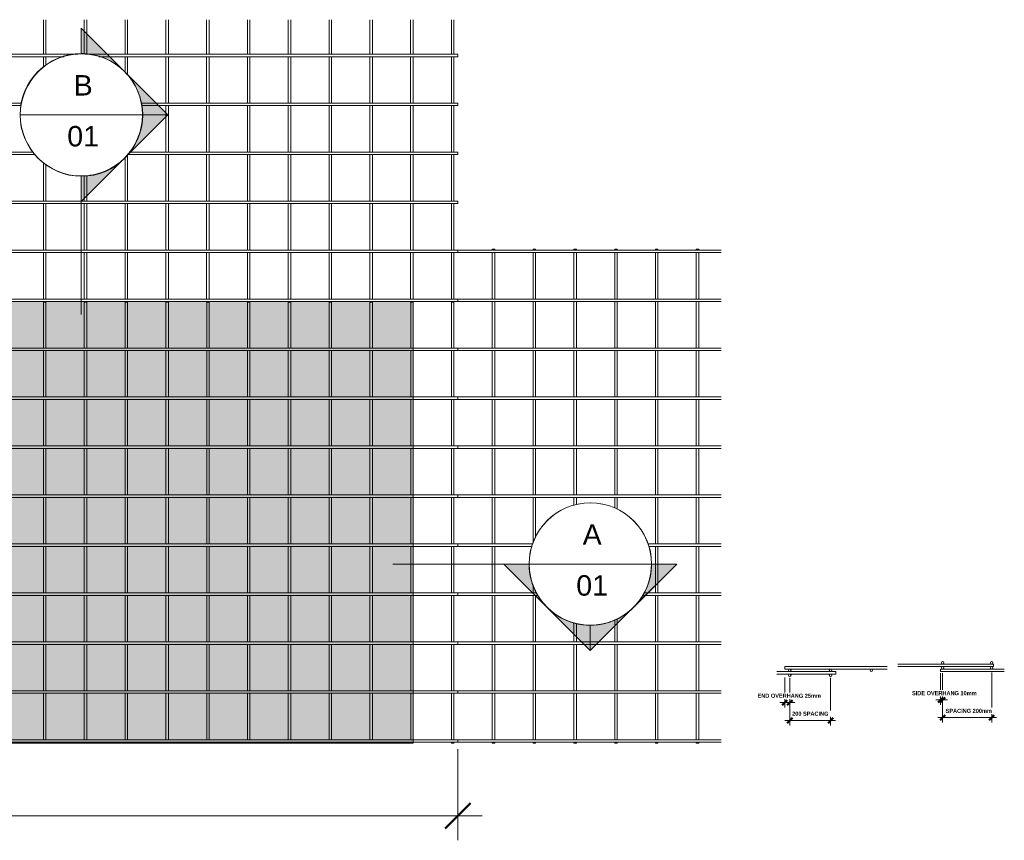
# Model space of a CAD drawing. Header units: millimetres. Extents: x -1059 to 8165, y -754 to 3268.
# Tile 2 of 2: x 3339 to 8165, y -754 to 3268. Entities that reach past the tile are written whole.
import ezdxf

# ---------------------------------------------------------------- set-up
doc = ezdxf.new("R2010")
doc.units = ezdxf.units.MM
for name, color, linetype, lineweight in [('A-ANNO-DIMS', 211, 'Continuous', 9), ('A-ANNO-DIMS-10', 211, 'Continuous', 9), ('A-ANNO-DIMS-50', 211, 'Continuous', 9), ('A-DETL-GENF', 92, 'Continuous', 18), ('A-DETL-THIN', 151, 'Continuous', 18), ('A-GENM', 13, 'Continuous', 18), ('G-ANNO-SYMB', 111, 'Continuous', 9)]:
    doc.layers.add(name, color=color, linetype=linetype, lineweight=lineweight)
doc.styles.add('Arial', font='arial.ttf', dxfattribs={"height": 100})
doc.styles.add('TechnicBold', font='techb___.ttf', dxfattribs={"height": 100})
doc.styles.add('TechnicBold_1', font='techb___.ttf', dxfattribs={"height": 20})
doc.dimstyles.new('Technic_-_DiagonalSlash', dxfattribs={"dimscale": 304.8, "dimtxt": 134.269535, "dimasz": 0.410105, "dimexe": 0.393701, "dimexo": 0.82021, "dimgap": 0.287073, "dimtad": 1, "dimdec": 0, "dimzin": 0, "dimdsep": 46, "dimtxsty": 'TechnicBold', "dimblk1": 'OBLIQUE', "dimblk2": 'OBLIQUE', "dimsah": 1, "dimcen": 0.09, "dimdle": 0.393701, "dimazin": 0, "dimtfac": 1, "dimtdec": 4, "dimtix": 1, "dimtmove": 0, "dimatfit": 3, "dimfxl": 1, "dimtvp": 1, "dimtfill": 1, "dimtolj": 1, "dimtzin": 0, "dimarcsym": 2})
doc.dimstyles.new('Technic_-_DiagonalSlash_1', dxfattribs={"dimscale": 304.8, "dimtxt": 26.853907, "dimasz": 0.082021, "dimexe": 0.07874, "dimexo": 0.164042, "dimgap": 0.057415, "dimtad": 1, "dimdec": 0, "dimzin": 0, "dimdsep": 46, "dimtxsty": 'TechnicBold_1', "dimblk1": 'OBLIQUE', "dimblk2": 'OBLIQUE', "dimsah": 1, "dimcen": 0.09, "dimdle": 0.07874, "dimazin": 0, "dimtfac": 1, "dimtdec": 4, "dimtix": 1, "dimtmove": 0, "dimatfit": 3, "dimfxl": 1, "dimtvp": 1, "dimtfill": 1, "dimtolj": 1, "dimtzin": 0, "dimarcsym": 2})

# ---------------------------------------------------------------- blocks, each defined once
blk = doc.blocks.new('United Steel Ductile SE62 Large Mesh - United Steel Ductile SE62 Large Mesh-252059-Level 1')
at = {"layer": 'A-GENM'}
for p, q in [((-2018.8, 0), (-2019, 0)), ((-2018.8, -3.9), (-2018.8, 0)), ((-1818.8, 0), (-1819, 0)), ((-1818.8, -3.9), (-1818.8, 0)), ((-1618.8, 0), (-1619, 0)), ((-1618.8, -3.9), (-1618.8, 0)), ((-1418.8, 0), (-1419.1, 0)), ((-1418.8, -3.9), (-1418.8, 0)), ((-1218.9, 0), (-1219.1, 0)), ((-1218.9, -3.9), (-1218.9, 0)), ((-1018.9, 0), (-1019.1, 0)), ((-1018.9, -3.9), (-1018.9, 0)), ((-818.9, 0), (-819.1, 0)), ((-818.9, -3.9), (-818.9, 0)), ((-618.9, 0), (-619, 0)), ((-618.9, -3.9), (-618.9, 0)), ((-418.9, 0), (-419.1, 0)), ((-418.9, -3.9), (-418.9, 0)), ((-218.9, 0), (-219.1, 0)), ((-218.9, -3.9), (-218.9, 0)), ((-18.9, 0), (-19.1, 0)), ((-18.9, -3.9), (-18.9, 0)), ((-2018.8, -243.4), (-2018.8, -16.1)), ((-1818.8, -243.4), (-1818.8, -16.1)), ((-1618.8, -243.4), (-1618.8, -16.1)), ((-1418.8, -243.4), (-1418.8, -16.1)), ((-1218.9, -243.4), (-1218.9, -16.1)), ((-1018.9, -243.4), (-1018.9, -16.1)), ((-818.9, -243.4), (-818.9, -16.1)), ((-618.9, -243.9), (-618.9, -16.1)), ((-418.9, -243.4), (-418.9, -16.1)), ((-218.9, -243.4), (-218.9, -16.1)), ((-18.9, -243.4), (-18.9, -16.1)), ((0, -16.1), (0, -3.9)), ((-2031, -259.9), (-2031, -483.9)), ((-2018.8, -483.9), (-2018.8, -256.1)), ((-1831, -259.9), (-1831, -483.9)), ((-1818.8, -483.9), (-1818.8, -256.1)), ((-1631, -259.9), (-1631, -483.9)), ((-1618.8, -483.9), (-1618.8, -256.1)), ((-1431, -259.9), (-1431, -483.9)), ((-1418.8, -483.9), (-1418.8, -256.1)), ((-1231.1, -259.9), (-1231.1, -483.9)), ((-1218.9, -483.9), (-1218.9, -256.1)), ((-1031.1, -259.9), (-1031.1, -483.9)), ((-1018.9, -483.9), (-1018.9, -256.1)), ((-831.1, -259.9), (-831.1, -483.9)), ((-818.9, -483.9), (-818.9, -256.1)), ((-631.1, -259.9), (-631.1, -483.9)), ((-618.9, -483.9), (-618.9, -256.1)), ((-431.1, -259.9), (-431.1, -483.9)), ((-418.9, -483.9), (-418.9, -256.1)), ((-231.1, -259.9), (-231.1, -483.9)), ((-218.9, -483.9), (-218.9, -256.1)), ((-31.1, -259.9), (-31.1, -483.9)), ((-18.9, -483.9), (-18.9, -256.1)), ((0, -256.1), (0, -243.9)), ((-218.5, -483.9), (-6050, -483.9)), ((-6050, -496.1), (-218.5, -496.1)), ((-2031, -496.1), (-2031, -723.9)), ((-2018.8, -723.9), (-2018.8, -496.1)), ((-1831, -496.1), (-1831, -723.9)), ((-1818.8, -723.9), (-1818.8, -496.1)), ((-1631, -496.1), (-1631, -723.9)), ((-1618.8, -723.9), (-1618.8, -496.1)), ((-1431, -496.1), (-1431, -723.9)), ((-1418.8, -723.9), (-1418.8, -496.1)), ((-1231.1, -496.1), (-1231.1, -723.9)), ((-1218.9, -723.9), (-1218.9, -496.1)), ((-1031.1, -496.1), (-1031.1, -723.9)), ((-1018.9, -723.9), (-1018.9, -496.1)), ((-831.1, -496.1), (-831.1, -723.9)), ((-818.9, -723.9), (-818.9, -496.1)), ((-631.1, -496.1), (-631.1, -723.9)), ((-618.9, -723.9), (-618.9, -496.1)), ((-431.1, -496.1), (-431.1, -723.9)), ((-418.9, -723.9), (-418.9, -496.1)), ((-231.1, -496.1), (-231.1, -723.9)), ((-218.9, -723.9), (-218.9, -496.1)), ((0, -483.9), (-218.5, -483.9)), ((-218.5, -496.1), (0, -496.1)), ((-31.1, -496.1), (-31.1, -723.9)), ((-18.9, -723.9), (-18.9, -496.1)), ((0, -496.1), (0, -483.9)), ((-218.5, -723.9), (-6050, -723.9)), ((0, -723.9), (-218.5, -723.9)), ((0, -736.1), (0, -723.9)), ((-6050, -736.1), (-218.5, -736.1)), ((-2031, -736.1), (-2031, -963.9)), ((-2018.8, -963.9), (-2018.8, -736.1)), ((-1831, -736.1), (-1831, -963.9)), ((-1818.8, -963.9), (-1818.8, -736.1)), ((-1631, -736.1), (-1631, -963.9)), ((-1618.8, -963.9), (-1618.8, -736.1)), ((-1431, -736.1), (-1431, -963.9)), ((-1418.8, -963.9), (-1418.8, -736.1)), ((-1231.1, -736.1), (-1231.1, -963.9)), ((-1218.9, -963.9), (-1218.9, -736.1)), ((-1031.1, -736.1), (-1031.1, -963.9)), ((-1018.9, -963.9), (-1018.9, -736.1)), ((-831.1, -736.1), (-831.1, -963.9)), ((-818.9, -963.9), (-818.9, -736.1)), ((-631.1, -736.1), (-631.1, -963.9)), ((-618.9, -963.9), (-618.9, -736.1)), ((-431.1, -736.1), (-431.1, -963.9)), ((-418.9, -963.9), (-418.9, -736.1)), ((-231.1, -736.1), (-231.1, -963.9)), ((-218.9, -963.9), (-218.9, -736.1)), ((-218.5, -736.1), (0, -736.1)), ((-31.1, -736.1), (-31.1, -963.9)), ((-18.9, -963.9), (-18.9, -736.1)), ((-218.5, -963.9), (-6050, -963.9)), ((0, -963.9), (-218.5, -963.9)), ((0, -976.1), (0, -963.9)), ((-6050, -976.1), (-218.5, -976.1)), ((-2031, -976.1), (-2031, -1203.9)), ((-2018.8, -1203.9), (-2018.8, -976.1)), ((-1831, -976.1), (-1831, -1203.9)), ((-1818.8, -1203.9), (-1818.8, -976.1)), ((-1631, -976.1), (-1631, -1203.9)), ((-1618.8, -1203.9), (-1618.8, -976.1)), ((-1431, -976.1), (-1431, -1203.9)), ((-1418.8, -1203.9), (-1418.8, -976.1)), ((-1231.1, -976.1), (-1231.1, -1203.9)), ((-1218.9, -1203.9), (-1218.9, -976.1)), ((-1031.1, -976.1), (-1031.1, -1203.9)), ((-1018.9, -1203.9), (-1018.9, -976.1)), ((-831.1, -976.1), (-831.1, -1203.9)), ((-818.9, -1203.9), (-818.9, -976.1)), ((-631.1, -976.1), (-631.1, -1203.9)), ((-618.9, -1203.9), (-618.9, -976.1)), ((-431.1, -976.1), (-431.1, -1203.9)), ((-418.9, -1203.9), (-418.9, -976.1)), ((-231.1, -976.1), (-231.1, -1203.9)), ((-218.9, -1203.9), (-218.9, -976.1)), ((-218.5, -976.1), (0, -976.1)), ((-31.1, -976.1), (-31.1, -1203.9)), ((-18.9, -1203.9), (-18.9, -976.1)), ((-218.5, -1203.9), (-6050, -1203.9)), ((0, -1203.9), (-218.5, -1203.9)), ((0, -1216.1), (0, -1203.9)), ((-6050, -1216.1), (-218.5, -1216.1)), ((-2031, -1216.1), (-2031, -1443.9)), ((-2018.8, -1443.9), (-2018.8, -1216.1)), ((-1831, -1216.1), (-1831, -1443.9)), ((-1818.8, -1443.9), (-1818.8, -1216.1)), ((-1631, -1216.1), (-1631, -1443.9)), ((-1618.8, -1443.9), (-1618.8, -1216.1)), ((-1431, -1216.1), (-1431, -1443.9)), ((-1418.8, -1443.9), (-1418.8, -1216.1)), ((-1231.1, -1216.1), (-1231.1, -1443.9)), ((-1218.9, -1443.9), (-1218.9, -1216.1)), ((-1031.1, -1216.1), (-1031.1, -1443.9)), ((-1018.9, -1443.9), (-1018.9, -1216.1)), ((-831.1, -1216.1), (-831.1, -1443.9)), ((-818.9, -1443.9), (-818.9, -1216.1)), ((-631.1, -1216.1), (-631.1, -1443.9)), ((-618.9, -1443.9), (-618.9, -1216.1)), ((-431.1, -1216.1), (-431.1, -1443.9)), ((-418.9, -1443.9), (-418.9, -1216.1)), ((-231.1, -1216.1), (-231.1, -1443.9)), ((-218.9, -1443.9), (-218.9, -1216.1)), ((-218.5, -1216.1), (0, -1216.1)), ((-31.1, -1216.1), (-31.1, -1443.9)), ((-18.9, -1443.9), (-18.9, -1216.1)), ((-218.5, -1443.9), (-6050, -1443.9)), ((0, -1443.9), (-218.5, -1443.9)), ((0, -1456.1), (0, -1443.9)), ((-6050, -1456.1), (-218.5, -1456.1)), ((-2031, -1456.1), (-2031, -1683.9)), ((-2018.8, -1683.9), (-2018.8, -1456.1)), ((-1831, -1456.1), (-1831, -1683.9)), ((-1818.8, -1683.9), (-1818.8, -1456.1)), ((-1631, -1456.1), (-1631, -1683.9)), ((-1618.8, -1683.9), (-1618.8, -1456.1)), ((-1431, -1456.1), (-1431, -1683.9)), ((-1418.8, -1683.9), (-1418.8, -1456.1)), ((-1231.1, -1456.1), (-1231.1, -1683.9)), ((-1218.9, -1683.9), (-1218.9, -1456.1)), ((-1031.1, -1456.1), (-1031.1, -1683.9)), ((-1018.9, -1683.9), (-1018.9, -1456.1)), ((-831.1, -1456.1), (-831.1, -1683.9)), ((-818.9, -1683.9), (-818.9, -1456.1)), ((-631.1, -1456.1), (-631.1, -1683.9)), ((-618.9, -1683.9), (-618.9, -1456.1)), ((-431.1, -1456.1), (-431.1, -1683.9)), ((-418.9, -1683.9), (-418.9, -1456.1)), ((-231.1, -1456.1), (-231.1, -1683.9)), ((-218.9, -1683.9), (-218.9, -1456.1)), ((-218.5, -1456.1), (0, -1456.1)), ((-31.1, -1456.1), (-31.1, -1683.9)), ((-18.9, -1683.9), (-18.9, -1456.1)), ((-218.5, -1683.9), (-6050, -1683.9)), ((0, -1683.9), (-218.5, -1683.9)), ((0, -1696.1), (0, -1683.9)), ((-6050, -1696.1), (-218.5, -1696.1)), ((-2031, -1696.1), (-2031, -1923.9)), ((-2018.8, -1923.9), (-2018.8, -1696.1)), ((-1831, -1696.1), (-1831, -1923.9)), ((-1818.8, -1923.9), (-1818.8, -1696.1)), ((-1631, -1696.1), (-1631, -1923.9)), ((-1618.8, -1923.9), (-1618.8, -1696.1)), ((-1431, -1696.1), (-1431, -1923.9)), ((-1418.8, -1923.9), (-1418.8, -1696.1)), ((-1231.1, -1696.1), (-1231.1, -1923.9)), ((-1218.9, -1923.9), (-1218.9, -1696.1)), ((-1031.1, -1696.1), (-1031.1, -1923.9)), ((-1018.9, -1923.9), (-1018.9, -1696.1)), ((-831.1, -1696.1), (-831.1, -1923.9)), ((-818.9, -1923.9), (-818.9, -1696.1)), ((-631.1, -1696.1), (-631.1, -1923.9)), ((-618.9, -1923.9), (-618.9, -1696.1)), ((-431.1, -1696.1), (-431.1, -1923.9)), ((-418.9, -1923.9), (-418.9, -1696.1)), ((-231.1, -1696.1), (-231.1, -1923.9)), ((-218.9, -1923.9), (-218.9, -1696.1)), ((-218.5, -1696.1), (0, -1696.1)), ((-31.1, -1696.1), (-31.1, -1923.9)), ((-18.9, -1923.9), (-18.9, -1696.1)), ((-218.5, -1923.9), (-6050, -1923.9)), ((0, -1923.9), (-218.5, -1923.9)), ((0, -1936.1), (0, -1923.9)), ((-6050, -1936.1), (-218.5, -1936.1)), ((-2031, -1936.1), (-2031, -2163.9)), ((-2018.8, -2163.9), (-2018.8, -1936.1)), ((-1831, -1936.1), (-1831, -2163.9)), ((-1818.8, -2163.9), (-1818.8, -1936.1)), ((-1631, -1936.1), (-1631, -2163.9)), ((-1618.8, -2163.9), (-1618.8, -1936.1)), ((-1431, -1936.1), (-1431, -2163.9)), ((-1418.8, -2163.9), (-1418.8, -1936.1)), ((-1231.1, -1936.1), (-1231.1, -2163.9)), ((-1218.9, -2163.9), (-1218.9, -1936.1)), ((-1031.1, -1936.1), (-1031.1, -2163.9)), ((-1018.9, -2163.9), (-1018.9, -1936.1)), ((-831.1, -1936.1), (-831.1, -2163.9)), ((-818.9, -2163.9), (-818.9, -1936.1)), ((-631.1, -1936.1), (-631.1, -2163.9)), ((-618.9, -2163.9), (-618.9, -1936.1)), ((-431.1, -1936.1), (-431.1, -2163.9)), ((-418.9, -2163.9), (-418.9, -1936.1)), ((-231.1, -1936.1), (-231.1, -2163.9)), ((-218.9, -2163.9), (-218.9, -1936.1)), ((-218.5, -1936.1), (0, -1936.1)), ((-31.1, -1936.1), (-31.1, -2163.9)), ((-18.9, -2163.9), (-18.9, -1936.1)), ((-218.5, -2163.9), (-6050, -2163.9)), ((0, -2163.9), (-218.5, -2163.9)), ((0, -2176.1), (0, -2163.9)), ((-6050, -2176.1), (-218.5, -2176.1)), ((-2031, -2176.1), (-2031, -2403.9)), ((-2018.8, -2403.9), (-2018.8, -2176.1)), ((-1831, -2176.1), (-1831, -2403.9)), ((-1818.8, -2403.9), (-1818.8, -2176.1)), ((-1631, -2176.1), (-1631, -2403.9)), ((-1618.8, -2403.9), (-1618.8, -2176.1)), ((-1431, -2176.1), (-1431, -2403.9)), ((-1418.8, -2403.9), (-1418.8, -2176.1)), ((-1231.1, -2176.1), (-1231.1, -2403.9)), ((-1218.9, -2403.9), (-1218.9, -2176.1)), ((-1031.1, -2176.1), (-1031.1, -2403.9)), ((-1018.9, -2403.9), (-1018.9, -2176.1)), ((-831.1, -2176.1), (-831.1, -2403.9)), ((-818.9, -2403.9), (-818.9, -2176.1)), ((-631.1, -2176.1), (-631.1, -2403.9)), ((-618.9, -2403.9), (-618.9, -2176.1)), ((-431.1, -2176.1), (-431.1, -2403.9)), ((-418.9, -2403.9), (-418.9, -2176.1)), ((-231.1, -2176.1), (-231.1, -2403.9)), ((-218.9, -2403.9), (-218.9, -2176.1)), ((-218.5, -2176.1), (0, -2176.1)), ((-31.1, -2176.1), (-31.1, -2403.9)), ((-18.9, -2403.9), (-18.9, -2176.1)), ((-218.5, -2403.9), (-6050, -2403.9)), ((0, -2403.9), (-218.5, -2403.9)), ((0, -2416.1), (0, -2403.9)), ((-6050, -2416.1), (-218.5, -2416.1)), ((-2031, -2416.1), (-2031, -2420)), ((-2031, -2420), (-2018.8, -2420)), ((-2018.8, -2420), (-2018.8, -2416.1)), ((-1831, -2416.1), (-1831, -2420)), ((-1831, -2420), (-1818.8, -2420)), ((-1818.8, -2420), (-1818.8, -2416.1)), ((-1631, -2416.1), (-1631, -2420)), ((-1631, -2420), (-1618.8, -2420)), ((-1618.8, -2420), (-1618.8, -2416.1)), ((-1431, -2416.1), (-1431, -2420)), ((-1431, -2420), (-1418.8, -2420)), ((-1418.8, -2420), (-1418.8, -2416.1)), ((-1231.1, -2416.1), (-1231.1, -2420)), ((-1231.1, -2420), (-1218.9, -2420)), ((-1218.9, -2420), (-1218.9, -2416.1)), ((-1031.1, -2416.1), (-1031.1, -2420)), ((-1031.1, -2420), (-1018.9, -2420)), ((-1018.9, -2420), (-1018.9, -2416.1)), ((-831.1, -2416.1), (-831.1, -2420)), ((-831.1, -2420), (-818.9, -2420)), ((-818.9, -2420), (-818.9, -2416.1)), ((-631.1, -2416.1), (-631.1, -2420)), ((-631.1, -2420), (-618.9, -2420)), ((-618.9, -2420), (-618.9, -2416.1)), ((-431.1, -2416.1), (-431.1, -2420)), ((-431.1, -2420), (-418.9, -2420)), ((-418.9, -2420), (-418.9, -2416.1)), ((-231.1, -2416.1), (-231.1, -2420)), ((-231.1, -2420), (-218.9, -2420)), ((-218.9, -2420), (-218.9, -2416.1)), ((-218.5, -2416.1), (0, -2416.1)), ((-31.1, -2416.1), (-31.1, -2420)), ((-31.1, -2420), (-18.9, -2420)), ((-18.9, -2420), (-18.9, -2416.1))]:
    blk.add_line(p, q, dxfattribs=at)
blk = doc.blocks.new('United Steel Ductile SE62 Large Mesh - United Steel Ductile SE62 Large Mesh-V1-Level 1')
at = {"layer": 'A-GENM'}
for p, q in [((-2031, -1034.9), (-2031, -1203.9)), ((-2018.8, -1203.9), (-2018.8, -1034.9)), ((-1831, -1034.9), (-1831, -1203.5)), ((-1818.8, -1203.9), (-1818.8, -1034.9)), ((-1631, -1034.9), (-1631, -1203.9)), ((-1618.8, -1203.9), (-1618.8, -1034.9)), ((-1431, -1034.9), (-1431, -1203.9)), ((-1418.8, -1203.9), (-1418.8, -1034.9)), ((-1231.1, -1034.9), (-1231.1, -1203.9)), ((-1218.9, -1203.9), (-1218.9, -1034.9)), ((-1031.1, -1034.9), (-1031.1, -1203.9)), ((-1018.9, -1203.9), (-1018.9, -1034.9)), ((-831.1, -1034.9), (-831.1, -1203.9)), ((-818.9, -1203.9), (-818.9, -1034.9)), ((-631.1, -1034.9), (-631.1, -1203.9)), ((-618.9, -1203.9), (-618.9, -1034.9)), ((-431.1, -1034.9), (-431.1, -1203.9)), ((-418.9, -1203.9), (-418.9, -1034.9)), ((-231.1, -1034.9), (-231.1, -1203.9)), ((-218.9, -1203.9), (-218.9, -1034.9)), ((-31.1, -1034.9), (-31.1, -1203.9)), ((-18.9, -1203.9), (-18.9, -1034.9)), ((-1862.2, -1203.9), (-6050, -1203.9)), ((0, -1203.9), (-1827, -1203.9)), ((0, -1216.1), (0, -1203.9)), ((-6050, -1216.1), (-1930, -1216.1)), ((-2031, -1216.1), (-2031, -1269)), ((-2018.8, -1258.9), (-2018.8, -1216.1)), ((-1759.1, -1216.1), (0, -1216.1)), ((-1631, -1216.1), (-1631, -1291.8)), ((-1618.8, -1306.6), (-1618.8, -1216.1)), ((-1431, -1216.1), (-1431, -1443.9)), ((-1418.8, -1443.9), (-1418.8, -1216.1)), ((-1231.1, -1216.1), (-1231.1, -1443.9)), ((-1218.9, -1443.9), (-1218.9, -1216.1)), ((-1031.1, -1216.1), (-1031.1, -1443.9)), ((-1018.9, -1443.9), (-1018.9, -1216.1)), ((-831.1, -1216.1), (-831.1, -1443.9)), ((-818.9, -1443.9), (-818.9, -1216.1)), ((-631.1, -1216.1), (-631.1, -1443.9)), ((-618.9, -1443.9), (-618.9, -1216.1)), ((-431.1, -1216.1), (-431.1, -1443.9)), ((-418.9, -1443.9), (-418.9, -1216.1)), ((-231.1, -1216.1), (-231.1, -1443.9)), ((-218.9, -1443.9), (-218.9, -1216.1)), ((-31.1, -1216.1), (-31.1, -1443.9)), ((-18.9, -1443.9), (-18.9, -1216.1)), ((-2138.8, -1443.9), (-6050, -1443.9)), ((0, -1443.9), (-1550.4, -1443.9)), ((0, -1456.1), (0, -1443.9)), ((-6050, -1456.1), (-2140, -1456.1)), ((-1549.1, -1456.1), (0, -1456.1)), ((-1431, -1456.1), (-1431, -1683.9)), ((-1418.8, -1683.9), (-1418.8, -1456.1)), ((-1231.1, -1456.1), (-1231.1, -1683.9)), ((-1218.9, -1683.9), (-1218.9, -1456.1)), ((-1031.1, -1456.1), (-1031.1, -1683.9)), ((-1018.9, -1683.9), (-1018.9, -1456.1)), ((-831.1, -1456.1), (-831.1, -1683.9)), ((-818.9, -1683.9), (-818.9, -1456.1)), ((-631.1, -1456.1), (-631.1, -1683.9)), ((-618.9, -1683.9), (-618.9, -1456.1)), ((-431.1, -1456.1), (-431.1, -1683.9)), ((-418.9, -1683.9), (-418.9, -1456.1)), ((-231.1, -1456.1), (-231.1, -1683.9)), ((-218.9, -1683.9), (-218.9, -1456.1)), ((-31.1, -1456.1), (-31.1, -1683.9)), ((-18.9, -1683.9), (-18.9, -1456.1)), ((-2081.7, -1683.9), (-6050, -1683.9)), ((0, -1683.9), (-1607.5, -1683.9)), ((0, -1696.1), (0, -1683.9)), ((-6050, -1696.1), (-2071.6, -1696.1)), ((-2031, -1735.4), (-2031, -1923.9)), ((-1631, -1712.6), (-1631, -1923.9)), ((-1618.8, -1923.9), (-1618.8, -1697.7)), ((-1617.5, -1696.1), (0, -1696.1)), ((-1431, -1696.1), (-1431, -1923.9)), ((-1418.8, -1923.9), (-1418.8, -1696.1)), ((-1231.1, -1696.1), (-1231.1, -1923.9)), ((-1218.9, -1923.9), (-1218.9, -1696.1)), ((-1031.1, -1696.1), (-1031.1, -1923.9)), ((-1018.9, -1923.9), (-1018.9, -1696.1)), ((-831.1, -1696.1), (-831.1, -1923.9)), ((-818.9, -1923.9), (-818.9, -1696.1)), ((-631.1, -1696.1), (-631.1, -1923.9)), ((-618.9, -1923.9), (-618.9, -1696.1)), ((-431.1, -1696.1), (-431.1, -1923.9)), ((-418.9, -1923.9), (-418.9, -1696.1)), ((-231.1, -1696.1), (-231.1, -1923.9)), ((-218.9, -1923.9), (-218.9, -1696.1)), ((-31.1, -1696.1), (-31.1, -1923.9)), ((-18.9, -1923.9), (-18.9, -1696.1)), ((-2018.8, -1923.9), (-2018.8, -1745.4)), ((-1831, -1800.8), (-1831, -1923.9)), ((-1818.8, -1923.9), (-1818.8, -1799.6)), ((0, -1923.9), (-6050, -1923.9)), ((0, -1936.1), (0, -1923.9)), ((-6050, -1936.1), (0, -1936.1)), ((-2031, -1936.5), (-2031, -2163.9)), ((-2018.8, -2163.9), (-2018.8, -1936.5)), ((-1831, -1936.5), (-1831, -2163.9)), ((-1818.8, -2163.9), (-1818.8, -1936.5)), ((-1631, -1936.1), (-1631, -2163.9)), ((-1618.8, -2163.9), (-1618.8, -1936.1)), ((-1431, -1936.1), (-1431, -2163.9)), ((-1418.8, -2163.9), (-1418.8, -1936.1)), ((-1231.1, -1936.5), (-1231.1, -2163.9)), ((-1218.9, -2163.9), (-1218.9, -1936.5)), ((-1031.1, -1936.5), (-1031.1, -2163.9)), ((-1018.9, -2163.9), (-1018.9, -1936.5)), ((-831.1, -1936.1), (-831.1, -2163.9)), ((-818.9, -2163.9), (-818.9, -1936.1)), ((-631.1, -1936.1), (-631.1, -2163.9)), ((-618.9, -2163.9), (-618.9, -1936.1)), ((-431.1, -1936.1), (-431.1, -2163.9)), ((-418.9, -2163.9), (-418.9, -1936.1)), ((-231.1, -1936.5), (-231.1, -2163.9)), ((-218.9, -2163.9), (-218.9, -1936.5)), ((-31.1, -1936.5), (-31.1, -2163.9)), ((-18.9, -2163.9), (-18.9, -1936.5)), ((0, -2163.9), (-6050, -2163.9)), ((0, -2176.1), (0, -2163.9)), ((-6050, -2176.1), (0, -2176.1)), ((-2031, -2176.1), (-2031, -2403.4)), ((-2018.8, -2403.4), (-2018.8, -2176.1)), ((-1831, -2176.1), (-1831, -2403.4)), ((-1818.8, -2403.4), (-1818.8, -2176.1)), ((-1631, -2176.1), (-1631, -2403.4)), ((-1618.8, -2403.4), (-1618.8, -2176.1)), ((-1431, -2176.1), (-1431, -2403.4)), ((-1418.8, -2403.4), (-1418.8, -2176.1)), ((-1231.1, -2176.1), (-1231.1, -2403.4)), ((-1218.9, -2403.4), (-1218.9, -2176.1)), ((-1031.1, -2176.1), (-1031.1, -2403.4)), ((-1018.9, -2403.4), (-1018.9, -2176.1)), ((-831.1, -2176.1), (-831.1, -2403.4)), ((-818.9, -2403.4), (-818.9, -2176.1)), ((-631.1, -2176.1), (-631.1, -2403.4)), ((-618.9, -2403.9), (-618.9, -2176.1)), ((-431.1, -2176.1), (-431.1, -2403.4)), ((-418.9, -2403.4), (-418.9, -2176.1)), ((-231.1, -2176.1), (-231.1, -2403.4)), ((-218.9, -2403.4), (-218.9, -2176.1)), ((-31.1, -2176.1), (-31.1, -2403.4)), ((-18.9, -2403.4), (-18.9, -2176.1)), ((0, -2403.9), (-6050, -2403.9)), ((0, -2416.1), (0, -2403.9)), ((-6050, -2416.1), (-218.3, -2416.1)), ((-2031, -2416.1), (-2031, -2420)), ((-2031, -2420), (-2018.8, -2420)), ((-2018.8, -2420), (-2018.8, -2416.1)), ((-1831, -2416.1), (-1831, -2420)), ((-1831, -2420), (-1818.8, -2420)), ((-1818.8, -2420), (-1818.8, -2416.1)), ((-1631, -2416.1), (-1631, -2420)), ((-1631, -2420), (-1618.8, -2420)), ((-1618.8, -2420), (-1618.8, -2416.1)), ((-1431, -2416.1), (-1431, -2420)), ((-1431, -2420), (-1418.8, -2420)), ((-1418.8, -2420), (-1418.8, -2416.1)), ((-1231.1, -2416.1), (-1231.1, -2420)), ((-1231.1, -2420), (-1218.9, -2420)), ((-1218.9, -2420), (-1218.9, -2416.1)), ((-1031.1, -2416.1), (-1031.1, -2420)), ((-1031.1, -2420), (-1018.9, -2420)), ((-1018.9, -2420), (-1018.9, -2416.1)), ((-831.1, -2416.1), (-831.1, -2420)), ((-831.1, -2420), (-818.9, -2420)), ((-818.9, -2420), (-818.9, -2416.1)), ((-631.1, -2416.1), (-631.1, -2420)), ((-631.1, -2420), (-618.9, -2420)), ((-618.9, -2420), (-618.9, -2416.1)), ((-431.1, -2416.1), (-431.1, -2420)), ((-431.1, -2420), (-418.9, -2420)), ((-418.9, -2420), (-418.9, -2416.1)), ((-231.1, -2416.1), (-231.1, -2420)), ((-231.1, -2420), (-218.9, -2420)), ((-218.9, -2420), (-218.9, -2416.1)), ((-218.3, -2416.1), (0, -2416.1)), ((-31.1, -2416.1), (-31.1, -2420)), ((-31.1, -2420), (-18.9, -2420)), ((-18.9, -2420), (-18.9, -2416.1))]:
    blk.add_line(p, q, dxfattribs=at)
blk = doc.blocks.new('United Steel Ductile SE62 Large Mesh - United Steel Ductile SE62 Large Mesh-V2-Level 1')
at = {"layer": 'A-GENM'}
for p, q in [((-5630.9, 0), (-5630.9, -3.9)), ((-5618.7, 0), (-5630.9, 0)), ((-5618.7, -3.9), (-5618.7, 0)), ((-5430.9, 0), (-5430.9, -3.9)), ((-5418.7, 0), (-5430.9, 0)), ((-5418.7, -3.9), (-5418.7, 0)), ((-5230.9, 0), (-5230.9, -3.9)), ((-5218.7, 0), (-5230.9, 0)), ((-5218.7, -3.9), (-5218.7, 0)), ((-5030.9, 0), (-5030.9, -3.9)), ((-5018.7, 0), (-5030.9, 0)), ((-5018.7, -3.9), (-5018.7, 0)), ((-4830.9, 0), (-4830.9, -3.9)), ((-4818.7, 0), (-4830.9, 0)), ((-4818.7, -3.9), (-4818.7, 0)), ((-4630.9, 0), (-4630.9, -3.9)), ((-4618.7, 0), (-4630.9, 0)), ((-4618.7, -3.9), (-4618.7, 0)), ((-4508.4, -3.9), (-5799.8, -3.9)), ((-5799.8, -16.1), (-4508.4, -16.1)), ((-5630.9, -16.1), (-5630.9, -243.9)), ((-5618.7, -243.9), (-5618.7, -16.1)), ((-5430.9, -16.1), (-5430.9, -243.9)), ((-5418.7, -243.9), (-5418.7, -16.1)), ((-5230.9, -16.1), (-5230.9, -243.9)), ((-5218.7, -243.9), (-5218.7, -16.1)), ((-5030.9, -16.1), (-5030.9, -243.9)), ((-5018.7, -243.9), (-5018.7, -16.1)), ((-4830.9, -16.1), (-4830.9, -243.9)), ((-4818.7, -243.9), (-4818.7, -16.1)), ((-4630.9, -16.1), (-4630.9, -244)), ((-4618.7, -244), (-4618.7, -16.1)), ((-4508.4, -243.9), (-5799.8, -243.9)), ((-5799.8, -256.1), (-4508.4, -256.1)), ((-5630.9, -256.1), (-5630.9, -483.9)), ((-5618.7, -483.9), (-5618.7, -256.1)), ((-5430.9, -256.1), (-5430.9, -483.9)), ((-5418.7, -483.9), (-5418.7, -256.1)), ((-5230.9, -256.1), (-5230.9, -483.9)), ((-5218.7, -483.9), (-5218.7, -256.1)), ((-5030.9, -256.1), (-5030.9, -483.9)), ((-5018.7, -483.9), (-5018.7, -256.1)), ((-4830.9, -256.1), (-4830.9, -483.9)), ((-4818.7, -483.9), (-4818.7, -256.1)), ((-4630.9, -256.1), (-4630.9, -484)), ((-4618.7, -484), (-4618.7, -256.1)), ((-4508.4, -483.9), (-5799.8, -483.9)), ((-5799.8, -496.1), (-4508.4, -496.1)), ((-5630.9, -496.1), (-5630.9, -723.9)), ((-5618.7, -723.9), (-5618.7, -496.1)), ((-5430.9, -496.1), (-5430.9, -723.9)), ((-5418.7, -723.9), (-5418.7, -496.1)), ((-5230.9, -496.1), (-5230.9, -723.9)), ((-5218.7, -723.9), (-5218.7, -496.1)), ((-5030.9, -496.1), (-5030.9, -723.9)), ((-5018.7, -723.9), (-5018.7, -496.1)), ((-4830.9, -496.1), (-4830.9, -724)), ((-4818.7, -724), (-4818.7, -496.1)), ((-4630.9, -496.1), (-4630.9, -724)), ((-4618.7, -724), (-4618.7, -496.1)), ((-4508.4, -723.9), (-5799.8, -723.9)), ((-5799.8, -736.1), (-4508.4, -736.1)), ((-5630.9, -736.1), (-5630.9, -963.9)), ((-5618.7, -963.9), (-5618.7, -736.1)), ((-5430.9, -736.1), (-5430.9, -963.9)), ((-5418.7, -963.9), (-5418.7, -736.1)), ((-5230.9, -736.1), (-5230.9, -963.9)), ((-5218.7, -963.9), (-5218.7, -736.1)), ((-5030.9, -736.1), (-5030.9, -963.9)), ((-5018.7, -963.9), (-5018.7, -736.1)), ((-4830.9, -736.1), (-4830.9, -964)), ((-4818.7, -964), (-4818.7, -736.1)), ((-4630.9, -736.1), (-4630.9, -964)), ((-4618.7, -964), (-4618.7, -736.1)), ((-4508.4, -963.9), (-5799.8, -963.9)), ((-5799.8, -976.1), (-4508.4, -976.1)), ((-5630.9, -976.1), (-5630.9, -1203.9)), ((-5618.7, -1203.9), (-5618.7, -976.1)), ((-5430.9, -976.1), (-5430.9, -1203.9)), ((-5418.7, -1203.9), (-5418.7, -976.1)), ((-5230.9, -976.1), (-5230.9, -1203.9)), ((-5218.7, -1203.9), (-5218.7, -976.1)), ((-5030.9, -976.1), (-5030.9, -1204)), ((-5018.7, -1204), (-5018.7, -976.1)), ((-4830.9, -976.1), (-4830.9, -1204)), ((-4818.7, -1204), (-4818.7, -976.1)), ((-4630.9, -976.1), (-4630.9, -1204)), ((-4618.7, -1204), (-4618.7, -976.1)), ((-4508.4, -1203.9), (-5799.8, -1203.9)), ((-5799.8, -1216.1), (-4508.4, -1216.1)), ((-5630.9, -1216.1), (-5630.9, -1443.9)), ((-5618.7, -1443.9), (-5618.7, -1216.1)), ((-5430.9, -1216.1), (-5430.9, -1440)), ((-5418.7, -1411.8), (-5418.7, -1216.1)), ((-5230.9, -1216.1), (-5230.9, -1254.9)), ((-5218.7, -1251.2), (-5218.7, -1216.1)), ((-5030.9, -1216.1), (-5030.9, -1267.4)), ((-5018.7, -1273.9), (-5018.7, -1216.1)), ((-4830.9, -1216.1), (-4830.9, -1444)), ((-4818.7, -1444), (-4818.7, -1216.1)), ((-4630.9, -1216.1), (-4630.9, -1444)), ((-4618.7, -1444), (-4618.7, -1216.1)), ((-5432.1, -1443.9), (-5799.8, -1443.9)), ((-4508.4, -1443.9), (-4867.8, -1443.9)), ((-5799.8, -1456.1), (-5435.8, -1456.1)), ((-5630.9, -1456.1), (-5630.9, -1683.9)), ((-5618.7, -1683.9), (-5618.7, -1456.1)), ((-4864.1, -1456.1), (-4508.4, -1456.1)), ((-4830.9, -1456.1), (-4830.9, -1684)), ((-4818.7, -1684), (-4818.7, -1456.1)), ((-4630.9, -1456.1), (-4630.9, -1684)), ((-4618.7, -1684), (-4618.7, -1456.1)), ((-5412.8, -1683.9), (-5799.8, -1683.9)), ((-5430.9, -1644.6), (-5430.9, -1683.9)), ((-5418.7, -1683.9), (-5418.7, -1672.8)), ((-4508.4, -1683.9), (-4887.1, -1683.9)), ((-5799.8, -1696.1), (-5406.2, -1696.1)), ((-5630.9, -1696.1), (-5630.9, -1923.9)), ((-5618.7, -1923.9), (-5618.7, -1696.1)), ((-5430.9, -1696.1), (-5430.9, -1923.9)), ((-5418.7, -1923.9), (-5418.7, -1696.1)), ((-4893.6, -1696.1), (-4508.4, -1696.1)), ((-4830.9, -1696.1), (-4830.9, -1924)), ((-4818.7, -1924), (-4818.7, -1696.1)), ((-4630.9, -1696.1), (-4630.9, -1924)), ((-4618.7, -1924), (-4618.7, -1696.1)), ((-5230.9, -1829.7), (-5230.9, -1924)), ((-5218.7, -1924), (-5218.7, -1833.4)), ((-5030.9, -1817.2), (-5030.9, -1924)), ((-5018.7, -1924), (-5018.7, -1810.7)), ((-4508.4, -1923.9), (-5799.8, -1923.9)), ((-5799.8, -1936.1), (-4508.4, -1936.1)), ((-5630.9, -1936.1), (-5630.9, -2163.9)), ((-5618.7, -2163.9), (-5618.7, -1936.1)), ((-5430.9, -1936.1), (-5430.9, -2163.9)), ((-5418.7, -2163.9), (-5418.7, -1936.1)), ((-5230.9, -1936.1), (-5230.9, -2164)), ((-5218.7, -2164), (-5218.7, -1936.1)), ((-5030.9, -1936.1), (-5030.9, -2164)), ((-5018.7, -2164), (-5018.7, -1936.1)), ((-4830.9, -1936.1), (-4830.9, -2164)), ((-4818.7, -2164), (-4818.7, -1936.1)), ((-4630.9, -1936.1), (-4630.9, -2164)), ((-4618.7, -2164), (-4618.7, -1936.1)), ((-4508.4, -2163.9), (-5799.8, -2163.9)), ((-5799.8, -2176.1), (-4508.4, -2176.1)), ((-5630.9, -2176.1), (-5630.9, -2403.9)), ((-5618.7, -2403.9), (-5618.7, -2176.1)), ((-5430.9, -2176.1), (-5430.9, -2404)), ((-5418.7, -2404), (-5418.7, -2176.1)), ((-5230.9, -2176.1), (-5230.9, -2404)), ((-5218.7, -2404), (-5218.7, -2176.1)), ((-5030.9, -2176.1), (-5030.9, -2404)), ((-5018.7, -2404), (-5018.7, -2176.1)), ((-4830.9, -2176.1), (-4830.9, -2404)), ((-4818.7, -2404), (-4818.7, -2176.1)), ((-4630.9, -2176.1), (-4630.9, -2404)), ((-4618.7, -2404), (-4618.7, -2176.1)), ((-4508.4, -2403.9), (-5799.8, -2403.9)), ((-5799.8, -2416.1), (-4508.4, -2416.1)), ((-5630.9, -2416.1), (-5630.9, -2420)), ((-5630.9, -2420), (-5618.7, -2420)), ((-5618.7, -2420), (-5618.7, -2416.1)), ((-5430.9, -2416.1), (-5430.9, -2420)), ((-5430.9, -2420), (-5418.7, -2420)), ((-5418.7, -2420), (-5418.7, -2416.1)), ((-5230.9, -2416.1), (-5230.9, -2420)), ((-5230.9, -2420), (-5218.7, -2420)), ((-5218.7, -2420), (-5218.7, -2416.1)), ((-5030.9, -2416.1), (-5030.9, -2420)), ((-5030.9, -2420), (-5018.7, -2420)), ((-5018.7, -2420), (-5018.7, -2416.1)), ((-4830.9, -2416.1), (-4830.9, -2420)), ((-4830.9, -2420), (-4818.7, -2420)), ((-4818.7, -2420), (-4818.7, -2416.1)), ((-4630.9, -2416.1), (-4630.9, -2420)), ((-4630.9, -2420), (-4618.7, -2420)), ((-4618.7, -2420), (-4618.7, -2416.1))]:
    blk.add_line(p, q, dxfattribs=at)
blk = doc.blocks.new('United Steel Ductile SE62 Large Mesh - United Steel Ductile SE62 Large Mesh-252059-Section A')
at = {"layer": 'A-GENM'}
for p, q in [((-4984.2, 97.6), (-5486.4, 97.6)), ((-5486.4, 97.6), (-5486.4, 91.5)), ((-5486.4, 91.5), (-5486.4, 85.4)), ((-5486.4, 85.4), (-4984.2, 85.4))]:
    blk.add_line(p, q, dxfattribs=at)
for centre, start, end in [((-5461.4, 79.3), 360, 180), ((-5461.4, 79.3), 180, 360), ((-5261.4, 79.3), 0, 180), ((-5261.4, 79.3), 180, 360), ((-5061.5, 79.3), 0, 180), ((-5061.5, 79.3), 180, 360)]:
    blk.add_arc(centre, 6.1, start, end, dxfattribs=at)
blk = doc.blocks.new('United Steel Ductile SE62 Large Mesh - United Steel Ductile SE62 Large Mesh-V3-Section A')
at = {"layer": 'A-GENM'}
for p, q in [((-5236.2, 73.2), (-5525.1, 73.2)), ((-5525.1, 61), (-5236.2, 61)), ((-5236.2, 67.1), (-5236.2, 73.2)), ((-5236.2, 61), (-5236.2, 67.1))]:
    blk.add_line(p, q, dxfattribs=at)
for centre, start, end in [((-5461.4, 54.9), 360, 180), ((-5461.4, 54.9), 180, 360), ((-5261.4, 54.9), 360, 180), ((-5261.4, 54.9), 180, 360)]:
    blk.add_arc(centre, 6.1, start, end, dxfattribs=at)
blk = doc.blocks.new('United Steel Ductile SE62 Large Mesh - United Steel Ductile SE62 Large Mesh-252059-Section B')
at = {"layer": 'A-GENM'}
for p, q in [((-1830.5, 85.4), (-2142.6, 85.4)), ((-2142.6, 85.4), (-2142.6, 79.3)), ((-2142.6, 79.3), (-2142.6, 73.2)), ((-2142.6, 73.2), (-1830.5, 73.2))]:
    blk.add_line(p, q, dxfattribs=at)
for centre, start, end in [((-2132.6, 91.5), 360, 180), ((-1892.6, 91.5), 360, 180), ((-2132.6, 91.5), 180, 360), ((-1892.6, 91.5), 180, 360)]:
    blk.add_arc(centre, 6.1, start, end, dxfattribs=at)
blk = doc.blocks.new('United Steel Ductile SE62 Large Mesh - United Steel Ductile SE62 Large Mesh-V4-Section B')
at = {"layer": 'A-GENM'}
for p, q in [((-1882.6, 109.7), (-2353.1, 109.7)), ((-2353.1, 97.5), (-1882.6, 97.5)), ((-1882.6, 103.6), (-1882.6, 109.7)), ((-1882.6, 97.5), (-1882.6, 103.6))]:
    blk.add_line(p, q, dxfattribs=at)
for centre, start, end in [((-2132.6, 115.9), 360, 180), ((-2132.6, 115.9), 180, 360), ((-1892.6, 115.9), 360, 180), ((-1892.6, 115.9), 180, 360)]:
    blk.add_arc(centre, 6.1, start, end, dxfattribs=at)
blk = doc.blocks.new('Section - M_Section Head - Filled-1049-Level 1')
at = {"layer": 'G-ANNO-SYMB'}
h = blk.add_hatch(color=256, dxfattribs=at)
edge = h.paths.add_edge_path()
edge.add_line((-6, 8.485), (-6, 6))
edge.add_arc((-6, 0), 6, 90, 135)
edge.add_line((-10.243, 4.243), (-6, 8.485))
h = blk.add_hatch(color=256, dxfattribs=at)
edge = h.paths.add_edge_path()
edge.add_line((-6, 8.485), (-1.757, 4.243))
edge.add_arc((-6, 0), 6, 45, 90)
edge.add_line((-6, 6), (-6, 8.485))
h = blk.add_hatch(color=256, dxfattribs=at)
edge = h.paths.add_edge_path()
edge.add_line((-14.485, 0), (-10.243, 4.243))
edge.add_arc((-6, 0), 6, 135, 180)
edge.add_line((-12, 0), (-14.485, 0))
h = blk.add_hatch(color=256, dxfattribs=at)
edge = h.paths.add_edge_path()
edge.add_line((2.485, 0), (0, 0))
edge.add_arc((-6, 0), 6, 360, 405)
edge.add_line((-1.757, 4.243), (2.485, 0))
for p, q in [((-6, 8.485), (-14.485, 0)), ((-6, 8.485), (-10.243, 4.243)), ((-6, 8.485), (2.485, 0)), ((-6, 6), (-6, 8.485)), ((-6, 8.485), (-6, 6)), ((-1.757, 4.243), (-6, 8.485)), ((-10.243, 4.243), (-14.485, 0)), ((2.485, 0), (-1.757, 4.243)), ((-14.485, 0), (-12, 0)), ((0, 0), (2.485, 0)), ((-12, 0), (-14.485, 0)), ((0, 0), (2.485, 0))]:
    blk.add_line(p, q, dxfattribs=at)
for start, end in [(360, 180), (90, 135), (45, 90), (135, 180), (360, 45), (180, 360)]:
    blk.add_arc((-6, 0), 6, start, end, dxfattribs=at)
blk = doc.blocks.new('DIMBLOCK2-Level 1')
at = {"layer": 'A-ANNO-DIMS-50'}
for p, q in [((-563.7, -633.8), (-563.7, -307.6)), ((5486.3, -633.8), (5486.3, -307.6)), ((-683.7, -633.8), (5606.3, -633.8)), ((-563.7, -633.8), (-563.7, -753.8)), ((5486.3, -633.8), (5486.3, -753.8))]:
    blk.add_line(p, q, dxfattribs=at)
at = {"layer": 'A-ANNO-DIMS-50', "lineweight": 50}
for p, q in [((-563.7, -633.8), (-501.2, -571.3)), ((5486.3, -633.8), (5548.8, -571.3)), ((-563.7, -633.8), (-626.2, -696.3)), ((5486.3, -633.8), (5423.8, -696.3))]:
    blk.add_line(p, q, dxfattribs=at)
at = {"layer": 'A-ANNO-DIMS-50', "color": 0, "insert": (2295, -417.6), "char_height": 100, "width": 398.972, "attachment_point": 1, "line_spacing_factor": 0.959068, "style": 'TechnicBold', "bg_fill": 3, "box_fill_scale": 1.25, "bg_fill_color": 256, "bg_fill_true_color": 13158600, "bg_fill_transparency": 0}
blk.add_mtext('6050', dxfattribs=at)
blk = doc.blocks.new('_Oblique')
at = {"color": 0, "linetype": 'ByBlock', "lineweight": -2}
blk.add_line((-0.5, -0.5), (0.5, 0.5), dxfattribs=at)
blk = doc.blocks.new('DIMBLOCK3-Section A')
at = {"layer": 'A-ANNO-DIMS-10'}
for p, q in [((7313.8, -166.6), (7313.8, 42.6)), ((7113.8, -166.6), (7113.8, -47.5)), ((7337.8, -166.6), (7089.8, -166.6)), ((7113.8, -166.6), (7113.8, -190.6)), ((7313.8, -166.6), (7313.8, -190.6))]:
    blk.add_line(p, q, dxfattribs=at)
at = {"layer": 'A-ANNO-DIMS-10', "lineweight": 50}
for p, q in [((7113.8, -166.6), (7101.3, -179.1)), ((7113.8, -166.6), (7126.3, -154.1)), ((7313.8, -166.6), (7301.3, -179.1)), ((7313.8, -166.6), (7326.3, -154.1))]:
    blk.add_line(p, q, dxfattribs=at)
at = {"layer": 'A-ANNO-DIMS-10', "color": 0, "insert": (7125.2, -123.3), "char_height": 20, "width": 212.529, "attachment_point": 1, "line_spacing_factor": 0.959068, "style": 'TechnicBold_1', "bg_fill": 3, "box_fill_scale": 1.25, "bg_fill_color": 256, "bg_fill_true_color": 13158600, "bg_fill_transparency": 0}
blk.add_mtext('200 SPACING', dxfattribs=at)
blk = doc.blocks.new('DIMBLOCK4-Section A')
at = {"layer": 'A-ANNO-DIMS-10'}
for p, q in [((7088.8, -78.8), (7088.8, 43.2)), ((7113.8, -78.8), (7113.8, 42.6)), ((7064.8, -78.8), (7137.8, -78.8)), ((7088.8, -78.8), (7088.8, -102.8)), ((7113.8, -78.8), (7113.8, -102.8))]:
    blk.add_line(p, q, dxfattribs=at)
at = {"layer": 'A-ANNO-DIMS-10', "lineweight": 50}
for p, q in [((7088.8, -78.8), (7076.3, -91.3)), ((7088.8, -78.8), (7101.3, -66.3)), ((7113.8, -78.8), (7101.3, -91.3)), ((7113.8, -78.8), (7126.3, -66.3))]:
    blk.add_line(p, q, dxfattribs=at)
at = {"layer": 'A-ANNO-DIMS-10', "color": 0, "insert": (6955.6, -35.6), "char_height": 20, "width": 349.484, "attachment_point": 1, "line_spacing_factor": 0.959068, "style": 'TechnicBold_1', "bg_fill": 3, "box_fill_scale": 1.25, "bg_fill_color": 256, "bg_fill_true_color": 13158600, "bg_fill_transparency": 0}
blk.add_mtext('END OVERHANG 25mm', dxfattribs=at)
blk = doc.blocks.new('DIMBLOCK5-Section B')
at = {"layer": 'A-ANNO-DIMS-10'}
for p, q in [((7863.1, -152.8), (7863.1, 65.8)), ((8103.5, -152.8), (8103.5, 68.6)), ((7839.1, -152.8), (8127.5, -152.8)), ((7863.1, -152.8), (7863.1, -176.8)), ((8103.5, -152.8), (8103.5, -176.8))]:
    blk.add_line(p, q, dxfattribs=at)
at = {"layer": 'A-ANNO-DIMS-10', "lineweight": 50}
for p, q in [((7863.1, -152.8), (7875.6, -140.3)), ((8103.5, -152.8), (8116, -140.3)), ((7863.1, -152.8), (7850.6, -165.3)), ((8103.5, -152.8), (8091, -165.3))]:
    blk.add_line(p, q, dxfattribs=at)
at = {"layer": 'A-ANNO-DIMS-10', "color": 0, "insert": (7877.5, -109.5), "char_height": 20, "width": 253.961, "attachment_point": 1, "line_spacing_factor": 0.959068, "style": 'TechnicBold_1', "bg_fill": 3, "box_fill_scale": 1.25, "bg_fill_color": 256, "bg_fill_true_color": 13158600, "bg_fill_transparency": 0}
blk.add_mtext('SPACING 200mm', dxfattribs=at)
blk = doc.blocks.new('DIMBLOCK6-Section B')
at = {"layer": 'A-ANNO-DIMS-10'}
for p, q in [((7853.2, -66), (7853.2, 65.8)), ((7863.1, -66), (7863.1, 17.5)), ((7829.2, -66), (7887.1, -66)), ((7853.2, -66), (7853.2, -90)), ((7863.1, -66), (7863.1, -90))]:
    blk.add_line(p, q, dxfattribs=at)
at = {"layer": 'A-ANNO-DIMS-10', "lineweight": 50}
for p, q in [((7853.2, -66), (7840.7, -78.5)), ((7863.1, -66), (7850.6, -78.5)), ((7853.2, -66), (7865.7, -53.5)), ((7863.1, -66), (7875.6, -53.5))]:
    blk.add_line(p, q, dxfattribs=at)
at = {"layer": 'A-ANNO-DIMS-10', "color": 0, "insert": (7712.8, -22.7), "char_height": 20, "width": 348.717, "attachment_point": 1, "line_spacing_factor": 0.959068, "style": 'TechnicBold_1', "bg_fill": 3, "box_fill_scale": 1.25, "bg_fill_color": 256, "bg_fill_true_color": 13158600, "bg_fill_transparency": 0}
blk.add_mtext('SIDE OVERHANG 10mm', dxfattribs=at)

msp = doc.modelspace()

# ---------------------------------------------------------------- hatches: boundary and pattern name
at = {"layer": 'A-DETL-GENF', "transparency": 33554534}
msp.add_hatch(color=155, dxfattribs=at).paths.add_polyline_path([(-563.7, -277.7), (5268, -277.7), (5268, 1886.7), (-563.7, 1886.7), (-563.7, -81.1)])

# ---------------------------------------------------------------- linework, layer by layer
at = {"layer": 'A-DETL-THIN'}
for p, q in [((5268, 1886.7), (-563.7, 1886.7)), ((5268, -277.7), (5268, 1886.7)), ((-563.7, -277.7), (5268, -277.7))]:
    msp.add_line(p, q, dxfattribs=at)
for centre, start, end in [((3641.7, 2800.5), 360, 180), ((3641.7, 2800.5), 180, 360), ((6136.3, 600.3), 0, 180), ((6136.3, 600.3), 180, 360)]:
    msp.add_arc(centre, 300, start, end, dxfattribs=at)
at = {"layer": 'G-ANNO-SYMB'}
for p, q in [((3340.5, 2801.7), (3940.5, 2801.7)), ((3640.5, 2501.7), (3640.5, 1822.4)), ((5167.3, 600.1), (5835.6, 600.1)), ((5835.6, 600.1), (6435.6, 600.1))]:
    msp.add_line(p, q, dxfattribs=at)

# ---------------------------------------------------------------- block references
at = {"layer": 'A-GENM'}
for name, p in [('United Steel Ductile SE62 Large Mesh - United Steel Ductile SE62 Large Mesh-V1-Level 1', (5486.3, 4302.6)), ('United Steel Ductile SE62 Large Mesh - United Steel Ductile SE62 Large Mesh-252059-Level 1', (5486.4, 2142.6)), ('United Steel Ductile SE62 Large Mesh - United Steel Ductile SE62 Large Mesh-V2-Level 1', (11286.2, 2142.6)), ('United Steel Ductile SE62 Large Mesh - United Steel Ductile SE62 Large Mesh-252059-Section A', (12575, 0)), ('United Steel Ductile SE62 Large Mesh - United Steel Ductile SE62 Large Mesh-V4-Section B', (9995.7, 0)), ('United Steel Ductile SE62 Large Mesh - United Steel Ductile SE62 Large Mesh-252059-Section B', (9995.7, 0)), ('United Steel Ductile SE62 Large Mesh - United Steel Ductile SE62 Large Mesh-V3-Section A', (12575, 0))]:
    msp.add_blockref(name, p, dxfattribs=at)
at = {"layer": 'G-ANNO-SYMB', "xscale": 49.99999999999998, "yscale": 49.99999999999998, "zscale": 49.99999999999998}
for p, rotation in [((3640.5, 2501.7), 269.9999999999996), ((5835.6, 600.1), 180)]:
    msp.add_blockref('Section - M_Section Head - Filled-1049-Level 1', p, dxfattribs=dict(at, rotation=rotation))

# ---------------------------------------------------------------- texts
at = {"layer": 'G-ANNO-SYMB', "char_height": 100, "attachment_point": 1, "style": 'Arial'}
for s, insert, width in [('B', (3603.3, 2996.2), 116.245), ('01', (3571.8, 2746.7), 192.405), ('A', (6098.5, 794.6), 116.245), ('01', (6067, 545.1), 192.405)]:
    msp.add_mtext(s, dxfattribs=dict(at, insert=insert, width=width))

# ---------------------------------------------------------------- next in the draw order: dimensions: what is measured, and where the dimension line sits
at = {"layer": 'A-ANNO-DIMS'}
for base, p1, p2, text, override, picture, middle in [((8103.5, -152.8), (7863.1, 115.8), (8103.5, 118.6), 'SPACING 200mm', {"dimpost": '<>', "dimfxl": 240.398356}, 'DIMBLOCK5-Section B', (7983.3, -125)), ((7113.8, -166.6), (7313.8, 92.6), (7113.8, 2.5), '200 SPACING', {"dimpost": '<>', "dimfxl": 219.366872}, 'DIMBLOCK3-Section A', (7213.8, -138.7))]:
    dim = msp.add_linear_dim(base=base, p1=p1, p2=p2, text=text, dimstyle='Technic_-_DiagonalSlash_1', override=override, dxfattribs=at)
    dim.commit()
    dim.dimension.update_dxf_attribs({"geometry": picture, "text_midpoint": middle})
dim = msp.add_linear_dim(base=(5486.3, -633.8), p1=(-563.7, -57.6), p2=(5486.3, -57.6), dimstyle='Technic_-_DiagonalSlash', override={"dimpost": '<>', "dimfxl": 6050}, dxfattribs=at)
dim.commit()
dim.dimension.update_dxf_attribs({"geometry": 'DIMBLOCK2-Level 1', "text_midpoint": (2461.3, -495.2)})

# ---------------------------------------------------------------- next in the draw order: dimensions: what is measured, and where the dimension line sits
for base, p1, p2, text, override, picture, middle in [((7863.1, -66), (7853.2, 115.8), (7863.1, 67.5), 'SIDE OVERHANG 10mm', {"dimpost": '<>', "dimfxl": 49.360252}, 'DIMBLOCK6-Section B', (7858.1, -38.2)), ((7113.8, -78.8), (7088.8, 93.2), (7113.8, 92.6), 'END OVERHANG 25mm', {"dimpost": '<>', "dimfxl": 25.006755}, 'DIMBLOCK4-Section A', (7101.3, -51.1))]:
    dim = msp.add_linear_dim(base=base, p1=p1, p2=p2, text=text, dimstyle='Technic_-_DiagonalSlash_1', override=override, dxfattribs=at)
    dim.commit()
    dim.dimension.update_dxf_attribs({"geometry": picture, "text_midpoint": middle})

doc.saveas('drawing.dxf')
